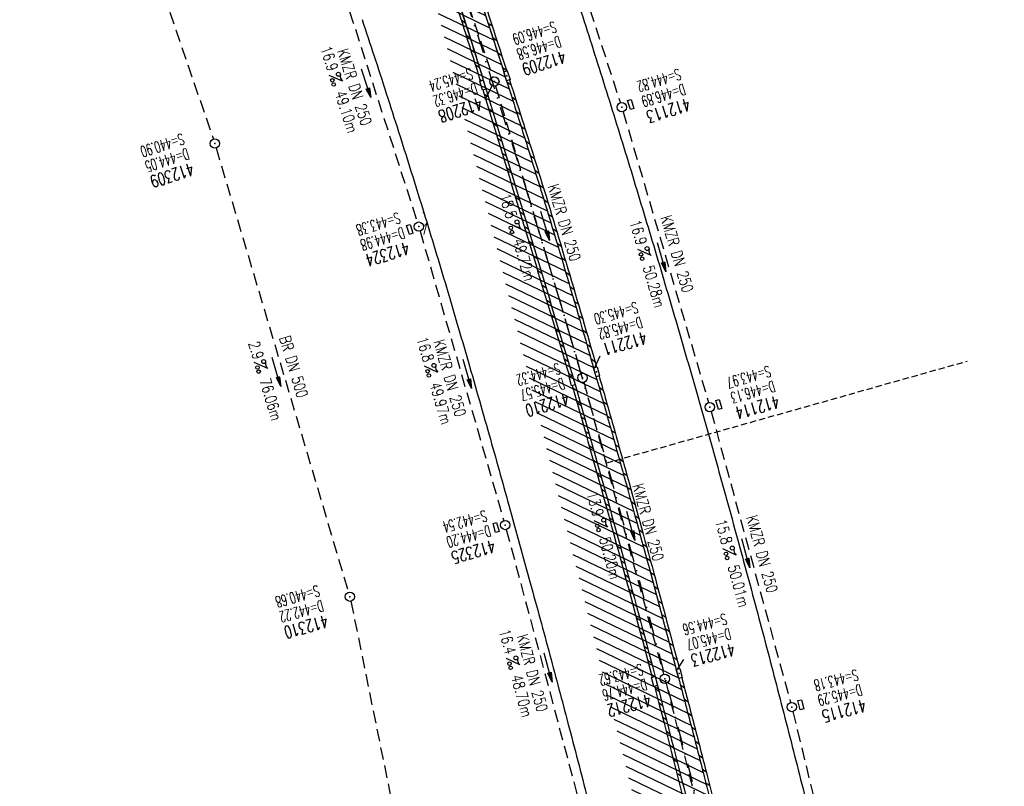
# Model space of a CAD drawing. Extents: x 447045 to 447634, y 442020 to 443192.
# Tile 18 of 24: x 447190 to 447349, y 442943 to 443067. Entities that reach past the tile are written whole.
import ezdxf
from ezdxf.enums import TextEntityAlignment as Align

# ---------------------------------------------------------------- set-up
doc = ezdxf.new("R2010")
doc.units = 0
doc.header["$LTSCALE"] = 2
doc.header["$MEASUREMENT"] = 0
for name, pattern in [('AUSGEZOGEN', [0]), ('GESTRICH-X2', [1.5, 1, -0.5]), ('GESTRICHELT', [0.75, 0.5, -0.25]), ('STRICHPT-X3', [3, 1.5, -0.75, 0, -0.75])]:
    doc.linetypes.add(name, pattern=pattern)
doc.layers.get('0').update_dxf_attribs({"linetype": 'AUSGEZOGEN'})
for name, color, linetype in [('ACHSE', 250, 'STRICHPT-X3'), ('FBR', 8, 'CONTINUOUS'), ('HEKTOM', 250, 'GESTRICHELT'), ('KANAL', 7, 'GESTRICH-X2'), ('PFEIL', 7, 'CONTINUOUS'), ('PKT', 7, 'CONTINUOUS'), ('PKT-CODE', 2, 'CONTINUOUS'), ('SCHACHTNR', 6, 'CONTINUOUS'), ('SCHLITZRINNE', 8, 'AUSGEZOGEN'), ('SCHSYMBOL', 7, 'AUSGEZOGEN'), ('TEXTO', 4, 'CONTINUOUS'), ('TEXTU', 4, 'CONTINUOUS')]:
    doc.layers.add(name, color=color, linetype=linetype)
doc.styles.add('ROMANS', font='romans.shx', dxfattribs={"width": 0.8})

# ---------------------------------------------------------------- blocks, each defined once
blk = doc.blocks.new('GST')
at = {"color": 0}
blk.add_circle((0, 0), 0.75, dxfattribs=at)
blk.add_point((0, 0), dxfattribs=at)
blk = doc.blocks.new('17')
blk.add_lwpolyline([(-0.7551444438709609, -1.217819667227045), (0.7477110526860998, -1.217819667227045), (0.7477110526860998, -1.800570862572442), (-0.7551444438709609, -1.800570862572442)], close=True)
blk.add_blockref('GST', (0, 0))
blk = doc.blocks.new('PROM')
blk.add_line((1.566024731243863, 1.817237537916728), (0.0190527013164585, 0.0153243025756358))
for centre, radius in [((0.3173753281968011, 1.509743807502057), 0.3170057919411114), ((0.9430842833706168, 0.2908182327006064), 0.2830165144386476), ((1.644538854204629, 0.287494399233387), 0.2830165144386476)]:
    blk.add_circle(centre, radius)
blk.add_arc((0.9918717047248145, 2.681739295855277), 1.033048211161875, 239.1413865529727, 303.3549228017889)
blk = doc.blocks.new('PFEIL2')
at = {"color": 0}
for p, q in [((0.8796887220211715, 0.0024565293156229), (-2.401395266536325, -0.0115320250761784)), ((0.8808543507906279, -0.2709205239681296), (0.8785230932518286, 0.2758335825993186)), ((0.8785230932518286, 0.2758335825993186), (2.429089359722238, 0.0090619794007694)), ((0.9110887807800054, 0.2702307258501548), (0.8785706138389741, 0.2646884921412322)), ((0.9651190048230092, 0.2609349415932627), (0.8786494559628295, 0.2461975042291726)), ((1.01914922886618, 0.2516391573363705), (0.8787282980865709, 0.2277065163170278)), ((1.073179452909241, 0.24234337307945), (0.8788071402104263, 0.2092155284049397)), ((1.127209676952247, 0.2330475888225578), (0.8788859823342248, 0.1907245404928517)), ((1.181239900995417, 0.2237518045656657), (0.8789648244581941, 0.1722335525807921)), ((1.235270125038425, 0.2144560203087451), (0.8790436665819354, 0.1537425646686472)), ((1.289300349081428, 0.2051602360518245), (0.8791225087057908, 0.1352515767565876)), ((1.34333057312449, 0.195864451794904), (0.8792013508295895, 0.1167605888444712)), ((1.397360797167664, 0.1865686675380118), (0.8792801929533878, 0.0982696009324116)), ((1.451391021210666, 0.1772728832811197), (0.8793590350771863, 0.0797786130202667)), ((1.505421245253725, 0.1679770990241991), (0.8794378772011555, 0.0612876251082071)), ((1.559451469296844, 0.1586813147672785), (0.8795167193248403, 0.0427966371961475)), ((1.613481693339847, 0.1493855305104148), (0.8795955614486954, 0.024305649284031)), ((1.66751191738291, 0.140089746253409), (0.8796744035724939, 0.005814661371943)), ((1.721542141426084, 0.1307939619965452), (0.8797532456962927, -0.0126763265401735)), ((1.775572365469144, 0.1214981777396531), (0.8798320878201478, -0.0311673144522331)), ((1.82960258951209, 0.1122023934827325), (0.8799109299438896, -0.0496583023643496)), ((1.883632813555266, 0.1029066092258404), (0.8799897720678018, -0.0681492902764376)), ((1.937663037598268, 0.0936108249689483), (0.8800686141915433, -0.08664027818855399)), ((1.991693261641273, 0.0843150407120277), (0.8801474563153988, -0.105131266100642)), ((2.045723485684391, 0.0750192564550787), (0.8802262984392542, -0.1236222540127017)), ((2.099753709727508, 0.0657234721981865), (0.8803051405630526, -0.1421132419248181)), ((2.153783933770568, 0.056427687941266), (0.8803839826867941, -0.1606042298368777)), ((2.207814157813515, 0.0471319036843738), (0.8804628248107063, -0.1790952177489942)), ((2.261844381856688, 0.0378361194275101), (0.8805416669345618, -0.1975862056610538)), ((2.31587460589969, 0.0285403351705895), (0.8806205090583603, -0.2160771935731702)), ((2.36990482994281, 0.0192445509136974), (0.8806993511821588, -0.2345681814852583)), ((2.423935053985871, 0.009948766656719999), (0.8807781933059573, -0.2530591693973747)), ((2.429089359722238, 0.0090619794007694), (0.8808543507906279, -0.2709205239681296))]:
    blk.add_line(p, q, dxfattribs=at)
blk = doc.blocks.new('13')
blk.add_lwpolyline([(0.7551444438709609, 1.217819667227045), (-0.7477110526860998, 1.217819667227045), (-0.7477110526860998, 1.800570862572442), (0.7551444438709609, 1.800570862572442)], close=True)
at = {"rotation": 180}
blk.add_blockref('GST', (0, 0), dxfattribs=at)
blk = doc.blocks.new('30')
at = {"color": 0}
for p, q in [((-0.75, -0.289999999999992), (-0.75, 0.2927511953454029)), ((-0.75, 0.2927511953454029), (0.7528554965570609, 0.2927511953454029)), ((0.7528554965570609, 0.2927511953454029), (0.7528554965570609, -0.289999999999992)), ((0.7528554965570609, -0.289999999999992), (-0.75, -0.289999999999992))]:
    blk.add_line(p, q, dxfattribs=at)
blk.add_point((0, 0), dxfattribs=at)
blk = doc.blocks.new('10')
blk.add_blockref('GST', (0, 0))

msp = doc.modelspace()

# ---------------------------------------------------------------- hatches: boundary and pattern name
at = {"layer": 'SCHLITZRINNE'}
h = msp.add_hatch(dxfattribs=at)
h.set_pattern_fill('_USER', color=256, scale=1.5, angle=45, style=0, pattern_type=0)
h.set_pattern_definition([(334.2695901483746, (447234.5127272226, 443158.8401483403), (0.6512059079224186, 1.35127009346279), [])])
edge = h.paths.add_edge_path()
edge.add_arc((464490.7175438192, 449190.2495547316), 18279.89343786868, 199.256988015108, 199.2725912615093)
edge.add_arc((412789.2576575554, 431110.164703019), 36491.72717792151, 19.26941265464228, 19.275929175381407, ccw=False)
edge.add_line((447233.134, 443161.2700000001), (447233.6060244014, 443161.4349028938))
edge.add_arc((464490.7175437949, 449190.249554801), 18280.39343786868, 199.2569880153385, 199.2725912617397)
edge.add_arc((438988.1613027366, 440271.6982763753), 8736.655536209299, 19.248465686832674, 19.281113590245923, ccw=False)
edge.add_arc((439684.884197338, 440514.9838708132), 7998.678116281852, 19.2238186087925, 19.248465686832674, ccw=False)
edge.add_arc((551443.6805055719, 479485.6081539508), 110359.837036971, 199.2238149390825, 199.2304511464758)
edge.add_arc((461591.9284848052, 448142.3628786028), 15198.20419267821, 199.2304511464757, 199.2954143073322)
edge.add_arc((434066.5644204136, 438505.5905611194), 13965.35264760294, 19.22764435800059, 19.29541436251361, ccw=False)
edge.add_arc((446515.3391800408, 442847.4484587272), 781.1301442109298, 18.874057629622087, 19.227644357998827, ccw=False)
edge.add_arc((443272.1578874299, 441738.6996315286), 4208.59989003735, 18.721726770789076, 18.874057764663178, ccw=False)
edge.add_arc((445875.7446372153, 442621.065670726), 1459.557549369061, 18.158793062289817, 18.72172677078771, ccw=False)
edge.add_arc((444728.6532720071, 442244.8351673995), 2666.772522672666, 17.742332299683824, 18.158793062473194, ccw=False)
edge.add_arc((445572.4217009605, 442514.803087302), 1780.867426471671, 17.477765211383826, 17.74233229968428, ccw=False)
edge.add_arc((445655.9223158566, 442541.0951066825), 1693.325305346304, 17.206445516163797, 17.477765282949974, ccw=False)
edge.add_arc((445949.7367177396, 442632.082078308), 1385.745182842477, 16.534274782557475, 17.206445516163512, ccw=False)
edge.add_arc((445777.9256488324, 442581.0775038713), 1564.967140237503, 15.901763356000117, 16.534274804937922, ccw=False)
edge.add_arc((444610.2498572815, 442248.4174516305), 2779.104473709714, 15.717077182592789, 15.901763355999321, ccw=False)
edge.add_arc((445469.3841440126, 442490.1855316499), 1886.600396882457, 15.492922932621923, 15.71707716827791, ccw=False)
edge.add_arc((444501.3018579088, 442221.8413207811), 2891.185847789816, 15.151693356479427, 15.49292293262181, ccw=False)
edge.add_arc((444653.0003013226, 442262.919567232), 2734.024020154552, 14.800793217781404, 15.15169336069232, ccw=False)
edge.add_arc((445305.3867260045, 442435.2971580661), 2059.248441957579, 14.553226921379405, 14.800793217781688, ccw=False)
edge.add_arc((445661.5778748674, 442527.7675625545), 1691.249922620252, 14.280051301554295, 14.55322700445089, ccw=False)
edge.add_arc((445825.2781955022, 442569.4335576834), 1522.330266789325, 13.754489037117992, 14.280051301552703, ccw=False)
edge.add_arc((444655.9725115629, 442283.2091768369), 2726.157571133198, 13.361751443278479, 13.754489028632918, ccw=False)
edge.add_arc((444873.7445731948, 442334.9361968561), 2502.326484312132, 13.156370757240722, 13.361751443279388, ccw=False)
edge.add_arc((445203.5665272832, 442412.0303197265), 2163.614179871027, 12.935498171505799, 13.156370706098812, ccw=False)
edge.add_arc((445591.1524972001, 442501.0521217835), 1765.936213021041, 12.36851844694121, 12.935498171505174, ccw=False)
edge.add_arc((445707.2559674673, 442526.5122554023), 1647.073964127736, 11.781436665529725, 12.368518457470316, ccw=False)
edge.add_arc((445429.9941138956, 442468.6829810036), 1930.302423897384, 11.594814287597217, 11.781436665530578, ccw=False)
edge.add_arc((442977.0603987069, 441965.3993853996), 4434.33480961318, 11.471684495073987, 11.59481397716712, ccw=False)
edge.add_arc((444371.6934236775, 442248.4229983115), 3011.273447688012, 11.050893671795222, 11.471684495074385, ccw=False)
edge.add_arc((446428.11335783, 442650.0465261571), 916.0015312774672, 10.287944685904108, 11.050893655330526, ccw=False)
edge.add_arc((445293.5438072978, 442444.106887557), 2069.110025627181, 9.832006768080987, 10.287944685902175, ccw=False)
edge.add_arc((438489.7745608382, 441264.9773509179), 8974.298105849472, 9.613081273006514, 9.832006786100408, ccw=False)
edge.add_arc((-516898.9809261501, 279448.6900894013), 977969.7495575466, 9.612262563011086, 9.613081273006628, ccw=False)
edge.add_arc((439111.8192036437, 441356.2794889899), 8345.741258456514, 9.603416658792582, 9.61227924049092, ccw=False)
edge.add_arc((371773.6318437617, 429962.7471930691), 76641.01236189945, 9.590854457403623, 9.603416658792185, ccw=False)
edge.add_arc((456011.6550815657, 444189.1683239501), 8789.8725663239, 189.5423691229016, 189.6519019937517)
edge.add_arc((455543.1851558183, 444109.4959913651), 8314.676026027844, 189.6519019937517, 189.6840918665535)
edge.add_arc((393564.9242098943, 433546.2457900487), 54557.31384556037, 9.66554402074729, 9.670449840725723, ccw=False)

# ---------------------------------------------------------------- linework, layer by layer
at = {"layer": 'ACHSE', "flags": 128}
msp.add_lwpolyline([(447230.5087980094, 443162.3344306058), (447230.72, 443161.731), (447238.978, 443138.135), (447247.236, 443114.538), (447247.528, 443113.7060000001), (447255.3590000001, 443090.895), (447261.5008670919, 443072.2661867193), (447263.187, 443067.152), (447270.721, 443043.315), (447277.958, 443019.385), (447284.898, 442995.368), (447291.539, 442971.266), (447297.882, 442947.084), (447303.923, 442922.826), (447309.664, 442898.494), (447315.102, 442874.093), (447320.238, 442849.626), (447325.069, 442825.097), (447329.596, 442800.511), (447332.402, 442784.35), (447333.838, 442775.873), (447338.012, 442751.224), (447342.186, 442726.575), (447354.709, 442652.627), (447371.405, 442554.031), (447392.276, 442430.786), (447408.973, 442332.19), (447413.1470000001, 442307.5409999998), (447425.6699999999, 442233.5929999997), (447425.8342016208, 442232.6233292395), (447438.1919999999, 442159.6459999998), (447454.8889999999, 442061.0499999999), (447456.7422372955, 442050.1059544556)], dxfattribs=at)
at = {"layer": 'FBR'}
for points in [[(447358.9473806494, 442729.41333027, 5.4597560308e-06), (447365.2088651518, 442692.4394217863, -2.781310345e-06), (447371.4703496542, 442655.4655133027, -2.6786460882e-06), (447379.8183651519, 442606.1674217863, 3.2175724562e-06), (447388.1663806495, 442556.8693302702)], [(447245.544555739, 443066.6817207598, -9.463678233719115e-06), (447247.4897563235, 443060.8239488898, -0.0013013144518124), (447247.706, 443060.1669999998, -0.0020081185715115), (447251.6587311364, 443047.8854668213, -0.0021524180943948), (447255.2509999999, 443036.3969999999, -0.0022340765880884), (447258.8882538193, 443024.3960372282, -0.0022619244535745), (447262.374, 443012.5109999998, -0.0011749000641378), (447265.9870587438, 442999.8707952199, -0.0013149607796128), (447269.159, 442988.5609999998, -0.0009664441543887), (447272.6049340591, 442976.0550789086, -0.0010408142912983), (447275.7579999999, 442964.4299999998, -0.0014725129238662), (447278.6664149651, 442953.4895489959, -0.0013323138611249), (447281.8129999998, 442941.3799999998, -0.0020558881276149)], [(447277.5758631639, 443077.8921905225, -0.0006218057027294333), (447279.3650024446, 443072.3753371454, -0.0015577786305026), (447283.1965706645, 443060.3827020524, -0.001554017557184), (447286.9625203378, 443048.3373713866, -0.0015582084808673), (447290.6374836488, 443036.3209486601, -0.0015483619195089), (447294.2606118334, 443024.2053651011, -0.0015464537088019), (447297.8088838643, 443012.0668910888, -0.0015565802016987), (447301.25916288, 442999.9857396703, -0.0015519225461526), (447304.6337687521, 442987.8851587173, -0.0015413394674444), (447307.9561060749, 442975.6807065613, -0.0015441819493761), (447311.2043613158, 442963.4511096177, -0.0015560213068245), (447314.3525886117, 442951.2948101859, -0.0015582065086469), (447317.425168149, 442939.118631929, -0.0015466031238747)], [(447260.2966674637, 443071.8447351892, -0.006879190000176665), (447265.352, 443055.9239999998, -0.0001775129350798), (447279.0314349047, 443010.6373760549, -0.0035581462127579), (447279.697, 443008.3729999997, -0.0028446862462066), (447286.5328253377, 442983.9652793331, -0.0029198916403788), (447292.918, 442960.1109999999, -0.0027190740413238), (447299.1504147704, 442935.7298284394, -0.0028128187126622), (447304.9139999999, 442912.0959999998, -0.0032157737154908), (447310.6356405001, 442887.3412210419, -0.0031076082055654), (447316.232, 442861.6519999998, -0.0030639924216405), (447316.6831726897, 442859.4506596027, -0.0001451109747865), (447325.911, 442812.9099999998, -0.0060387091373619), (447329.0904439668, 442795.7656693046, -0.0031332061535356), (447334.6109999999, 442762.6169999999)], [(447349.1573781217, 442787.223764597, -3.1502593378e-06), (447350.3487882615, 442780.1909008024, -1.49845386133e-05)]]:
    msp.add_lwpolyline(points, format="xyb", dxfattribs=at)
at = {"layer": 'FBR', "flags": 128}
for points in [[(447263.5756395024, 443072.9923254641, -0.00152647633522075), (447268.585, 443057.4989999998, -0.0011543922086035), (447271.0728430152, 443049.661094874, -0.0011838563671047), (447273.4629999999, 443042.0069999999, -0.0029329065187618), (447278.1808704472, 443026.4497302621, -0.002759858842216), (447283.006, 443009.8609999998, -0.0008058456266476), (447285.4465338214, 443001.2417456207, -0.0009780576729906), (447287.4319999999, 442994.1329999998, -0.0014888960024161), (447291.982007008, 442977.5263820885, -0.0015310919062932), (447296.309, 442961.351, -0.0010802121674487), (447298.5634061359, 442952.7436456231, -0.0011919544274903), (447300.5709999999, 442944.9339999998, -0.0022932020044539), (447303.9532739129, 442931.3858386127, -0.0017136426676)], [(447338.0549999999, 442763.6299999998, -3.5722962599e-06), (447340.3885389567, 442749.8518218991, -3.86703077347e-05)]]:
    msp.add_lwpolyline(points, format="xyb", dxfattribs=at)
at = {"layer": 'HEKTOM'}
msp.add_line((447284.8967311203, 442995.3723911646), (447342.8698367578, 443011.7479112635), dxfattribs=at)
at = {"layer": 'KANAL'}
for p, q in [((447239.875, 443079.406), (447244.1242642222, 443066.1846403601)), ((447267.0310000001, 443055.9999999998), (447280.781, 443009.7809999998)), ((447287.531, 443051.8749999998), (447301.281, 443005.0629999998)), ((447222.0629999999, 443046.0309999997), (447243.3749999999, 442974.5629999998)), ((447254.8750000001, 443032.6559999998), (447268.3439999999, 442986.0939999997)), ((447281.2189999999, 443008.3439999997), (447294.031, 442961.3749999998)), ((447301.6880000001, 443003.6249999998), (447314.469, 442956.8129999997)), ((447268.7499999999, 442984.6559999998), (447280.938, 442939.0629999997)), ((447243.7499999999, 442973.1249999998), (447258.688, 442899.7499999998)), ((447294.438, 442959.9059999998), (447306.25, 442913.3439999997)), ((447314.844, 442955.3749999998), (447326.2810000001, 442908.1879999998))]:
    msp.add_line(p, q, dxfattribs=at)
at = {"layer": 'KANAL', "flags": 128}
for points in [[(447185.4815269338, 443153.0533483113), (447218.3022883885, 443057.1473420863), (447221.6249999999, 443047.4379999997)], [(447251.125, 443103.031), (447261.5564279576, 443072.2856321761), (447266.5939999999, 443057.4379999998)], [(447271.938, 443099.656), (447278.9036520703, 443078.3568964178), (447287.0939999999, 443053.3129999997)], [(447239.875, 443079.406), (447244.1242642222, 443066.1846403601), (447254.438, 443034.0939999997)]]:
    msp.add_lwpolyline(points, dxfattribs=at)
at = {"layer": 'PKT'}
msp.add_point((447255.4279999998, 443035.6339999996), dxfattribs=at)
at = {"layer": 'SCHACHTNR'}
for p, q in [((447266.4770606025, 443056.0635601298), (447265.2738816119, 443053.7772194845)), ((447282.9974272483, 443010.7208566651), (447283.849205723, 443012.5893523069)), ((447296.3363848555, 442962.2256005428), (447297.3117885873, 442963.7363852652))]:
    msp.add_line(p, q, dxfattribs=at)
at = {"layer": 'SCHLITZRINNE'}
for p, q in [((447261.469520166, 443066.6633165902), (447262.1540802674, 443066.1696128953)), ((447265.7896123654, 443066.1845925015), (447266.4715589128, 443065.70120571)), ((447262.2413642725, 443064.2572622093), (447262.9220784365, 443063.7663321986)), ((447266.5604833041, 443063.7995588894), (447267.2415727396, 443063.3167796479)), ((447262.998947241, 443061.8614929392), (447263.6758910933, 443061.3732820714)), ((447267.3281485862, 443061.4167975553), (447268.0083847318, 443060.9346231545)), ((447263.7425052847, 443059.4758384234), (447264.415752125, 443058.9902938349)), ((447268.0926202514, 443059.0362999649), (447268.7720069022, 443058.5547277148)), ((447264.4722674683, 443057.1001334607), (447264.7826906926, 443056.8762567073)), ((447265.1414926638, 443056.6174892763), (447265.1418883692, 443056.6172038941)), ((447268.8538115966, 443056.6581275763), (447269.5321482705, 443056.1772995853)), ((447265.1897562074, 443054.7332800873), (447265.8578369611, 443054.2514612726)), ((447269.610589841, 443054.2830833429), (447270.2876684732, 443053.8031470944)), ((447265.9050426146, 443052.3680150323), (447266.5730909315, 443051.886219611)), ((447270.3626509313, 443051.9113827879), (447271.0384798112, 443051.4323324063)), ((447266.6202065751, 443050.0028382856), (447267.2882224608, 443049.5210662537)), ((447271.1100206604, 443049.5430076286), (447271.7845963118, 443049.0648455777)), ((447267.3352481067, 443047.6377498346), (447268.0032315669, 443047.1560011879)), ((447271.8525933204, 443047.1780327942), (447272.5258720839, 443046.7007900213)), ((447268.0501672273, 443045.2727496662), (447268.7181182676, 443044.7910244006)), ((447272.5902878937, 443044.8165157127), (447273.2622786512, 443044.3401859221)), ((447268.7649639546, 443042.9078377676), (447269.4328825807, 443042.4261358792)), ((447273.3231323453, 443042.4584365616), (447273.993841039, 443041.9830155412)), ((447269.4796383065, 443040.5430141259), (447270.147524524, 443040.0613356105)), ((447274.0508061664, 443040.1040225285), (447274.7199830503, 443039.6296873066)), ((447270.1941903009, 443038.1782787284), (447270.8620441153, 443037.696623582)), ((447274.7726461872, 443037.7537436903), (447275.4402844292, 443037.2804991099)), ((447270.9086199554, 443035.8136315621), (447271.5764413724, 443035.3319997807)), ((447275.4886730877, 443035.4075853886), (447276.154785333, 443034.9354224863)), ((447271.6229272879, 443033.4490726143), (447272.2907163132, 443032.9674641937)), ((447276.198926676, 443033.065519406), (447276.8635254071, 443032.5944293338)), ((447272.3371123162, 443031.084601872), (447273.0048689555, 443030.6030168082)), ((447276.9034462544, 443030.7275178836), (447277.5665437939, 443030.2574919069)), ((447273.0511750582, 443028.7202193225), (447273.718899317, 443028.2386576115)), ((447277.6022706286, 443028.3935533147), (447278.2638791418, 443027.9245828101)), ((447273.7651155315, 443026.355924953), (447274.4328074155, 443025.8743865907)), ((447278.2954469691, 443026.0635922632), (447278.9556284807, 443025.5956332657)), ((447274.478933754, 443023.9917187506), (447275.1465932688, 443023.5102037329)), ((447278.9834222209, 443023.7373179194), (447279.6423053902, 443023.2702792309)), ((447275.1926297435, 443021.6276007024), (447275.8602568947, 443021.1461090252)), ((447279.6664506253, 443021.4145500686), (447280.3240446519, 443020.9484251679)), ((447275.9062035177, 443019.2635707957), (447276.5737983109, 443018.782102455)), ((447280.3445611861, 443019.0952681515), (447281.0008751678, 443018.6300505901)), ((447276.6196550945, 443016.8996290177), (447277.2872175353, 443016.4181840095)), ((447281.0177825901, 443016.7794518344), (447281.6728255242, 443016.3151352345)), ((447277.3329844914, 443014.5357753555), (447278.0005145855, 443014.0543536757)), ((447281.6861432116, 443014.4670810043), (447282.3399239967, 443014.0036590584)), ((447278.0461917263, 443012.1720097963), (447278.7136894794, 443011.6906114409)), ((447282.3496711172, 443012.1581357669), (447283.0021985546, 443011.6956022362)), ((447278.7572289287, 443009.8098092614), (447279.3549490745, 443009.3787344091)), ((447279.4171788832, 443009.3338543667), (447279.419300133, 443009.3323245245)), ((447279.4347090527, 443007.4718100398), (447280.0896465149, 443006.9994701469)), ((447283.6633876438, 443007.5497006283), (447284.3140454, 443007.088492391)), ((447280.0988571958, 443005.1434258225), (447280.752893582, 443004.6717357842)), ((447284.3156995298, 443005.2487056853), (447284.9656625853, 443004.7879898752)), ((447280.7595661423, 443002.8175219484), (447281.4127059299, 443002.3464785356)), ((447284.9653383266, 443002.9496055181), (447285.6146093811, 443002.4893802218)), ((447281.4168500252, 443000.494088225), (447282.0690976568, 443000.0236882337)), ((447285.6122711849, 443000.6524234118), (447286.2607272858, 443000.1927757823)), ((447282.070722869, 442998.1731145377), (447282.7220827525, 442997.703354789)), ((447286.2556410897, 442998.3577668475), (447286.9030873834, 442997.8988350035)), ((447282.7211985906, 442995.8545908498), (447283.3716751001, 442995.385468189)), ((447286.8951181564, 442996.0658696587), (447287.5415603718, 442995.6076495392)), ((447287.5307367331, 442993.7767074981), (447288.1762791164, 442993.3191252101)), ((447283.368291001, 442993.5385072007), (447284.0178884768, 442993.0700184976)), ((447284.0120138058, 442991.224853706), (447284.6607365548, 442990.7569958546)), ((447288.1633589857, 442991.4896692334), (447288.8082525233, 442991.0325468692)), ((447284.6523806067, 442988.9136205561), (447285.300232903, 442988.4463904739)), ((447288.7934714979, 442989.2044099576), (447289.4377185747, 442988.7477458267)), ((447285.2894049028, 442986.6047980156), (447285.9363909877, 442986.1381926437)), ((447289.4210818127, 442986.9209243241), (447290.0646848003, 442986.4647167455)), ((447285.9231000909, 442984.2983764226), (447286.5692238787, 442983.8323929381)), ((447290.0461974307, 442984.639207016), (447290.6891586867, 442984.1834543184)), ((447286.5534230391, 442981.9943868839), (447287.1986467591, 442981.529052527)), ((447290.66882581, 442982.359252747), (447291.311147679, 442981.9039532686)), ((447287.1802706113, 442979.6929037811), (447287.8245952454, 442979.2282178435)), ((447291.2889743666, 442980.0810562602), (447291.9306591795, 442979.6262083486)), ((447291.9066504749, 442977.8046123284), (447292.5476992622, 442977.3502152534)), ((447287.8036537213, 442977.3939192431), (447288.4470838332, 442976.9298784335)), ((447288.4235867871, 442975.0974228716), (447289.066126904, 442974.634023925)), ((447292.5218070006, 442975.5299543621), (447293.1621881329, 442975.0760305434)), ((447293.1343658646, 442973.2571377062), (447293.7740808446, 442972.8036860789)), ((447289.0400841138, 442972.8034043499), (447289.6817387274, 442972.3406440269)), ((447289.653159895, 442970.5118534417), (447290.2939334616, 442970.0497285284)), ((447293.7443341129, 442970.9861573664), (447294.3833854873, 442970.5331761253)), ((447294.3517198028, 442968.7170076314), (447294.9901101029, 442968.264494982)), ((447290.2628282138, 442968.22275999), (447290.9027251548, 442967.7612672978)), ((447290.8691030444, 442965.9361139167), (447291.5081277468, 442965.4752502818)), ((447294.9565309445, 442966.4496828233), (447295.5942626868, 442965.9976369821)), ((447291.4719982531, 442963.6519052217), (447292.1101550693, 442963.1916675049)), ((447295.5587755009, 442964.1841772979), (447296.1958511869, 442963.7325964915)), ((447292.0715275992, 442961.3701239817), (447292.5958105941, 442960.99201189)), ((447292.7061327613, 442960.9124477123), (447292.7088208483, 442960.9105090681)), ((447292.6677268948, 442959.0907443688), (447293.3041993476, 442958.6317214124)), ((447296.7553630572, 442959.6587671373), (447297.3909476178, 442959.2082432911)), ((447297.3489174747, 442957.3994214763), (447297.9836423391, 442956.9495070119)), ((447293.2608216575, 442956.8136037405), (447293.8965124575, 442956.3551445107)), ((447293.8508764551, 442954.5386555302), (447294.4857891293, 442954.0807574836)), ((447297.9391118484, 442955.1424575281), (447298.5729813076, 442954.6931494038)), ((447298.5259597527, 442952.8878656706), (447299.1589648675, 442952.4391702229)), ((447294.4379024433, 442952.2658916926), (447295.0720404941, 442951.8085523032)), ((447295.0219107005, 442949.9953042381), (447295.6552776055, 442949.5385209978)), ((447299.1091579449, 442950.6358608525), (447299.7411339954, 442950.1878948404)), ((447295.6029122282, 442947.7268852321), (447296.235511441, 442947.2706556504)), ((447299.6883189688, 442948.386717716), (447300.3192706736, 442947.9394777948)), ((447300.2634609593, 442946.1404234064), (447300.8933944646, 442945.6939052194)), ((447296.1809179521, 442945.4606267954), (447296.8127529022, 442945.0049483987)), ((447300.8345561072, 442943.8969976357), (447301.4634115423, 442943.4512436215))]:
    msp.add_line(p, q, dxfattribs=at)
at = {"layer": 'SCHLITZRINNE', "flags": 128}
for points in [[(447233.134, 443161.27, 6.808200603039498e-05), (447234.7765, 443156.5705, -0.000142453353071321), (447236.419, 443151.871, -0.0001075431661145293), (447237.5526180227, 443148.6222922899, 2.895591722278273e-05), (447241.762, 443136.553, 0.0002834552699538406), (447247.4469153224, 443120.285700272, -0.0002957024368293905), (447252.896, 443104.692, -0.001542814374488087), (447254.4694601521, 443100.135480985, -0.0006646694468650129), (447258.075, 443089.5429999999, -0.002456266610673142), (447262.6110188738, 443075.939146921, -0.001817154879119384), (447268.585, 443057.499, -0.001154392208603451), (447271.0728430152, 443049.6610948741, -0.001183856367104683), (447273.463, 443042.007, -0.002932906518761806), (447278.1808704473, 443026.4497302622, -0.002759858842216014), (447283.006, 443009.861, -0.0008058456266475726), (447285.4465338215, 443001.241745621, -0.0009780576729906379), (447287.432, 442994.133, -0.001488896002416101), (447291.982007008, 442977.5263820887, -0.00153109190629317), (447296.309, 442961.351, -0.001080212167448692), (447298.5634061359, 442952.7436456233, -0.0011919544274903), (447300.571, 442944.934, -0.002293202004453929), (447303.9532739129, 442931.3858386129, -0.001713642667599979), (447308.334, 442913.22, -0.0008961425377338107), (447310.3912526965, 442904.4893492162, -0.0009637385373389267), (447312.274, 442896.364, -0.002473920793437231), (447316.101540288, 442879.3132844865, -0.002561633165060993), (447319.632, 442862.81, -0.0008142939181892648), (447320.9057146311, 442856.6530390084, -0.0005372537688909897), (447322.811, 442847.316, -0.001836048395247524), (447327.1297547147, 442825.626489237, -0.003329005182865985), (447329.388, 442813.64, -0.001989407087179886), (447332.2641140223, 442797.4280008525, -0.0009552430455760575), (447338.055, 442763.63, -3.572296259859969e-06), (447340.3885389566, 442749.8518218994, -3.86703077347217e-05), (447340.604, 442748.579, -5.481294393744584e-05), (447343.4055, 442732.0105, 0.000477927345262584), (447346.2070000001, 442715.442, 0.0001404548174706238), (447346.9915, 442710.8370000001, -2.140567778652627e-05), (447347.776, 442706.232, -5.907971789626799e-05)], [(447249.67, 443103.0220000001, -0.003552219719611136), (447260.2584889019, 443071.959435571, -0.006928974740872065), (447265.352, 443055.924, -0.0001775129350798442), (447279.0314349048, 443010.6373760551, -0.00355814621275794), (447279.697, 443008.373, -0.002844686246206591), (447286.5328253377, 442983.9652793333, -0.002919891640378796), (447292.9179999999, 442960.111, -0.002719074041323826), (447299.1504147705, 442935.7298284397, -0.002812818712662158), (447304.914, 442912.096, -0.003215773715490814), (447310.6356405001, 442887.341221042, -0.003107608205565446), (447316.232, 442861.652, -0.003063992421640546), (447316.6831726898, 442859.4506596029, -0.000145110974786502), (447325.911, 442812.91, -0.006038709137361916), (447329.0904439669, 442795.7656693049, -0.003133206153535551), (447334.611, 442762.617)]]:
    msp.add_lwpolyline(points, format="xyb", dxfattribs=at)
at = {"layer": 'SCHLITZRINNE'}
for points in [[(447253.5935560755, 443104.2093564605, -0.001323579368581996), (447254.9425761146, 443100.2972254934, -0.0006646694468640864), (447258.548544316, 443089.7034860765, -0.002456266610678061), (447263.0861170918, 443076.0949727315, -0.001739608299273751), (447268.8089724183, 443058.4393266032, -0.001154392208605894)], [(447249.3450843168, 443102.4352397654, -0.003503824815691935), (447259.7840949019, 443071.8014788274, -0.006485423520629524), (447264.5609530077, 443056.809039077, -0.0001775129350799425)], [(447269.2669497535, 443057.0079468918, -0.001059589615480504), (447271.5497598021, 443049.811262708, -0.001183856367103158), (447273.9406225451, 443042.1549077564, -0.002932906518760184), (447278.6601952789, 443026.5920246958, -0.002627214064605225), (447283.2590799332, 443010.7967475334, -0.0008058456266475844)], [(447264.9969411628, 443055.3708148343, -0.0001759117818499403), (447278.5527431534, 443010.4929661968, -0.001956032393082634), (447278.9215013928, 443009.2530801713, -0.002844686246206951)], [(447283.6709837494, 443009.3514243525, -0.0007453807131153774), (447285.9278393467, 443001.3771893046, -0.0009780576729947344), (447287.9138317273, 442994.2665596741, -0.001488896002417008), (447292.4646256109, 442977.6570698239, -0.001454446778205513), (447296.5781215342, 442962.2892300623, -0.001080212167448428)], [(447279.3382551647, 443007.8091639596, -0.002794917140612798), (447286.0505924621, 442983.833175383, -0.00280951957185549), (447292.1980234, 442960.8873589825, -0.002719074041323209)], [(447296.9620605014, 442960.8362443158, -0.0009995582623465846), (447299.0473634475, 442952.8692852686, -0.001191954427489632), (447301.0555508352, 442945.0573308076, -0.002293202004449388), (447304.4389356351, 442931.5047196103, -0.001637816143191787), (447308.6292225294, 442914.1401429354, -0.0008961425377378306)], [(447292.5782659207, 442959.4334005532, -0.002657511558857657), (447298.6653251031, 442935.6086343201, -0.002706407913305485), (447304.2144291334, 442912.8753150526, -0.003215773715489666)]]:
    msp.add_lwpolyline(points, format="xyb", dxfattribs=at)
at = {"layer": 'SCHSYMBOL'}
for points in [[(447265.0326148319, 443056.9538914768), (447265.4749158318, 443055.5175960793), (447264.9179741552, 443055.3460882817), (447264.4756731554, 443056.7823836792)], [(447279.4000443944, 443009.3918073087), (447279.8184863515, 443007.9483804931), (447279.2587793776, 443007.7861243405), (447278.8403374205, 443009.2295511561)], [(447292.6794411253, 442961.014014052), (447293.0618123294, 442959.5606156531), (447292.4982387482, 442959.4123463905), (447292.1158675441, 442960.8657447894)]]:
    msp.add_lwpolyline(points, close=True, dxfattribs=at)

# ---------------------------------------------------------------- block references
at = {"layer": 'PFEIL'}
for p, rotation in [((447246.1989999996, 443056.443), 287.8153000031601), ((447275.0053769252, 443033.4946468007), 286.5729999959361), ((447293.7382354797, 443028.4532568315), 286.3585000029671), ((447231.77, 443010.0070000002), 286.601100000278), ((447262.4868094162, 443009.6787681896), 286.1553000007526), ((447288.7833429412, 442985.2412194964), 285.2818999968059), ((447307.2719338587, 442980.8197882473), 285.289000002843), ((447275.4864315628, 442962.4641818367), 284.9413999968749)]:
    msp.add_blockref('PFEIL2', p, dxfattribs=dict(at, rotation=rotation))
at = {"layer": 'SCHSYMBOL'}
for name, p, rotation in [('GST', (447266.8259999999, 443056.7299999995), 287.5797000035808), ('30', (447268.8392511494, 443057.6622438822), 287.5875999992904), ('13', (447287.3189999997, 443052.5839999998), 287.2939999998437), ('10', (447221.8630000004, 443046.7379999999), 287.6975999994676), ('17', (447254.662, 443033.3779999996), 287.0464999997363), ('GST', (447281.0090000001, 443009.0719999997), 286.1665999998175), ('30', (447283.2629337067, 443010.0153505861), 285.8721071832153), ('13', (447301.48, 443004.3399999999), 285.8781000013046), ('17', (447268.5670000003, 442985.3769999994), 285.6132000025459), ('10', (447243.594, 442973.8480000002), 285.485799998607), ('30', (447296.5658514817, 442961.510453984), 284.7468000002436), ('GST', (447294.2409999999, 442960.6439999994), 284.7397999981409), ('13', (447314.6669999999, 442956.0999999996), 284.469699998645)]:
    msp.add_blockref(name, p, dxfattribs=dict(at, rotation=rotation))
at = {"layer": 'TEXTU'}
for p, rotation in [((447240.2088608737, 443057.7317071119), 287.8153000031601), ((447268.9280753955, 443034.008876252), 286.5729999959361), ((447289.8570000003, 443029.7340000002), 286.3585000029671), ((447228.1810000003, 443011.5460000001), 286.601100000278), ((447255.5628571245, 443010.9383210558), 286.1553000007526), ((447282.8630622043, 442986.0742670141), 285.2818999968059), ((447303.5560000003, 442981.5769999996), 285.289000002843), ((447268.7421163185, 442963.9113837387), 284.9413999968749)]:
    msp.add_blockref('PROM', p, dxfattribs=dict(at, rotation=rotation))

# ---------------------------------------------------------------- texts
at = {"layer": 'PKT-CODE', "style": 'ROMANS', "oblique": 15, "width": 0.75}
msp.add_text('1', height=1.799999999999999, dxfattribs=at).set_placement((447255.4380000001, 443032.1249999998), align=Align.CENTER)
at = {"layer": 'SCHACHTNR', "style": 'ROMANS'}
for s, height, rotation, width, p in [('S=446.09', 1.799999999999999, 197.5875999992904, 0.6, (447276.4501500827, 443066.4512024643)), ('D=446.58', 1.799999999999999, 197.5875999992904, 0.6, (447277.2001500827, 443064.0762024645)), ('412209', 1.999999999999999, 197.5875999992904, 0.7, (447277.9501500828, 443061.7012024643)), ('S=445.24', 1.799999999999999, 197.5797000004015, 0.6, (447262.9993210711, 443058.9348401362)), ('S=444.82', 1.799999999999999, 197.2940999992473, 0.6, (447296.4844853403, 443058.8274683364)), ('D=446.32', 1.799999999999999, 197.5797000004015, 0.6, (447263.7493210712, 443056.5278401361)), ('D=446.89', 1.799999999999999, 197.2940999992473, 0.6, (447297.2344853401, 443056.4214683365)), ('412208', 1.999999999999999, 197.5797000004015, 0.7, (447264.4993210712, 443054.1528401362)), ('412113', 1.999999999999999, 197.2940999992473, 0.7, (447297.9844853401, 443054.0464683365)), ('S=440.90', 1.799999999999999, 197.6975999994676, 0.6, (447216.594, 443048.4059999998)), ('D=444.05', 1.799999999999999, 197.6975999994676, 0.6, (447217.3749999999, 443046.0309999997)), ('412309', 1.999999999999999, 197.6975999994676, 0.7, (447218.1249999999, 443043.6559999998)), ('S=443.38', 1.799999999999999, 197.0464999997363, 0.6, (447251.3439999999, 443035.7189999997)), ('D=444.98', 1.799999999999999, 197.0464999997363, 0.6, (447252.0629999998, 443033.3129999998)), ('412324', 1.999999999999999, 197.0464999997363, 0.7, (447252.8129999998, 443030.9379999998)), ('S=445.30', 1.799999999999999, 196.1745000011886, 0.6, (447289.6277386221, 443021.3210172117)), ('D=445.82', 1.799999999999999, 196.1745000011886, 0.6, (447290.3157386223, 443018.9150172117)), ('412211', 1.999999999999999, 196.1745000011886, 0.7, (447291.0027386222, 443016.5090172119)), ('S=444.32', 1.799999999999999, 196.1665999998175, 0.6, (447277.1243243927, 443011.478835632)), ('S=443.97', 1.799999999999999, 195.8781000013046, 0.6, (447310.9743982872, 443011.0349822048)), ('D=445.57', 1.799999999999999, 196.1665999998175, 0.6, (447277.8113243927, 443009.071835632)), ('D=446.13', 1.799999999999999, 195.8781000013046, 0.6, (447311.6613982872, 443008.6289822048)), ('412210', 1.999999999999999, 196.1665999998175, 0.7, (447278.5303243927, 443006.665835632)), ('412114', 1.999999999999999, 195.8781000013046, 0.7, (447312.3493982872, 443006.2229822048)), ('S=442.54', 1.799999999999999, 195.6131999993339, 0.6, (447265.313, 442987.7809999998)), ('D=444.20', 1.799999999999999, 195.6131999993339, 0.6, (447265.9689999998, 442985.3749999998)), ('412325', 1.999999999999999, 195.6131999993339, 0.7, (447266.6559999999, 442982.9689999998)), ('S=440.68', 1.799999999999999, 195.4857999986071, 0.6, (447238.406, 442975.7189999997)), ('D=442.22', 1.799999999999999, 195.4857999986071, 0.6, (447239.063, 442973.3129999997)), ('412310', 1.999999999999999, 195.4857999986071, 0.7, (447239.7499999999, 442970.9059999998)), ('S=444.56', 1.799999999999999, 194.7468000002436, 0.6, (447303.9422276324, 442971.1882525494)), ('D=445.07', 1.799999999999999, 194.7468000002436, 0.6, (447304.5982276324, 442968.7812525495)), ('412213', 1.999999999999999, 194.7468000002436, 0.7, (447305.2232276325, 442966.3442525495)), ('S=443.62', 1.799999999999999, 194.7397000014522, 0.6, (447290.4548450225, 442963.068485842)), ('S=443.18', 1.799999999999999, 194.4697000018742, 0.6, (447325.0774846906, 442962.182429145)), ('D=444.76', 1.799999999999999, 194.7397000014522, 0.6, (447291.0798450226, 442960.662485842)), ('D=445.29', 1.799999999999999, 194.4697000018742, 0.6, (447325.7024846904, 442959.775429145)), ('412212', 1.999999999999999, 194.7397000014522, 0.7, (447291.7358450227, 442958.2254858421)), ('412115', 1.999999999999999, 194.4697000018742, 0.7, (447326.3274846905, 442957.3384291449))]:
    msp.add_text(s, height=height, rotation=rotation, dxfattribs=dict(at, width=width)).set_placement(p)
at = {"layer": 'TEXTO', "style": 'ROMANS', "width": 0.75}
for s, rotation, p in [('KMZR DN 250', 287.8153000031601, (447243.4881666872, 443055.5667195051)), ('KMZR DN 250', 286.5729999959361, (447277.2279426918, 443033.7762322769)), ('KMZR DN 250', 286.3585000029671, (447295.344, 443028.7499999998)), ('BR DN 500', 286.601100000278, (447233.6879999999, 443010.5939999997)), ('KMZR DN 250', 286.1553000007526, (447258.8011636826, 443008.7713728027)), ('KMZR DN 250', 285.2818999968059, (447290.7008659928, 442985.5964273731)), ('KMZR DN 250', 285.289000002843, (447309.031, 442980.4689999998)), ('KMZR DN 250', 284.9413999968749, (447272.0676298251, 442961.3385564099))]:
    msp.add_text(s, height=1.799999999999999, rotation=rotation, dxfattribs=at).set_placement(p, align=Align.CENTER)
at = {"layer": 'TEXTU', "style": 'ROMANS', "width": 0.75}
for s, rotation, p in [('16.9', 287.8153000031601, (447238.8188608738, 443062.0767071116)), ('49.10m', 287.8153000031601, (447241.130860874, 443054.8897071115)), ('18.5', 286.5729999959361, (447267.6200753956, 443038.3838762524)), ('16.9', 286.3585000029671, (447288.5629999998, 443034.1249999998)), ('49.72m', 286.5729999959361, (447269.7760753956, 443031.1338762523)), ('50.28m', 286.3585000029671, (447290.688, 443026.8439999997)), ('2.9', 286.601100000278, (447227.25, 443014.6249999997)), ('16.8', 286.1553000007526, (447254.2988571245, 443015.335321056)), ('76.06m', 286.601100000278, (447229.031, 443008.6559999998)), ('49.97m', 286.1553000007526, (447256.3918571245, 443008.0533210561)), ('13.9', 285.2818999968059, (447281.6610622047, 442990.4842670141)), ('15.8', 285.289000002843, (447302.344, 442985.9999999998)), ('50.20m', 285.2818999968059, (447283.6610622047, 442983.1722670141)), ('50.01m', 285.289000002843, (447304.344, 442978.6879999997)), ('16.4', 284.9413999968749, (447267.5621163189, 442968.3323837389)), ('48.70m', 284.9413999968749, (447269.5001163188, 442961.0203837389))]:
    msp.add_text(s, height=1.799999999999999, rotation=rotation, dxfattribs=at).set_placement(p)

doc.saveas('drawing.dxf')
